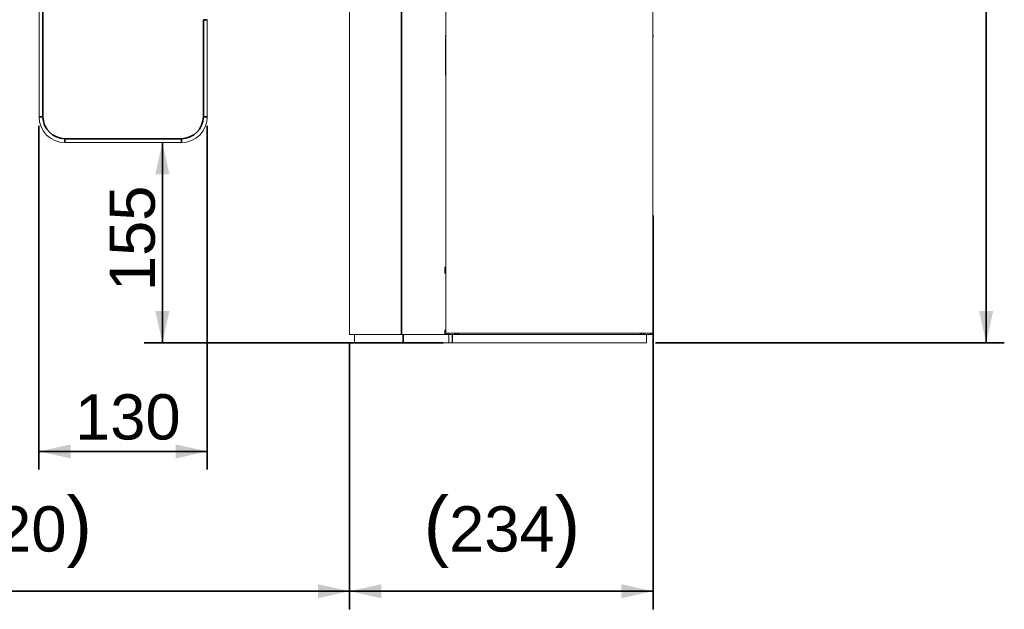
# Model space of a CAD drawing. Header units: millimetres. Extents: x 4 to 1188, y 1 to 840.
# Tile 41 of 197: x 296 to 405, y 241 to 306. Entities that reach past the tile are written whole.
import ezdxf

# ---------------------------------------------------------------- set-up
doc = ezdxf.new("R2010")
doc.units = ezdxf.units.MM
doc.layers.add('1', color=7, linetype='Continuous')
doc.styles.add('Arial Unicode MS', font='Arial Unicode MS')
doc.dimstyles.get("Standard").update_dxf_attribs({"dimtxt": 0.18, "dimasz": 0.18, "dimexe": 0.18, "dimexo": 0.0625, "dimgap": 0.09, "dimtad": 0, "dimtih": 1, "dimtoh": 1, "dimdec": 4, "dimzin": 0, "dimdsep": 46, "dimtxsty": 'Standard', "dimcen": 0.09, "dimadec": 0, "dimazin": 0, "dimtfac": 1, "dimtdec": 4, "dimtofl": 0, "dimtmove": 0, "dimatfit": 3, "dimfxl": 0, "dimtolj": 1, "dimtzin": 0, "dimarcsym": 0})

# ---------------------------------------------------------------- blocks, each defined once
blk = doc.blocks.new('_U6')
at = {"layer": '1', "color": 18, "lineweight": 35}
for p, q in [((365.74, 284.36), (365.74, 240.87)), ((332.25, 270.22), (332.25, 240.87)), ((332.25, 242.87), (365.74, 242.87))]:
    blk.add_line(p, q, dxfattribs=at)
at = {"layer": '1', "color": 18, "lineweight": 70}
for points in [[(332.25, 242.87), (335.75, 243.65), (335.75, 242.1)], [(365.74, 242.87), (362.24, 242.1), (362.24, 243.65)]]:
    blk.add_solid(points, dxfattribs=at)
at = {"layer": '1', "color": 18, "linetype": 'Continuous', "lineweight": 13, "insert": (340.42, 245.43), "char_height": 5, "attachment_point": 7, "line_spacing_factor": 1.047437, "style": 'Arial Unicode MS'}
blk.add_mtext('\\fArial Unicode MS|b0|i0;\\W1.0000;{\\H1.21x;(}234{\\H1.21x;)}', dxfattribs=at)
blk = doc.blocks.new('_U7')
at = {"layer": '1', "color": 18, "lineweight": 35}
for p, q in [((257.96, 270.22), (257.96, 240.87)), ((332.25, 270.22), (332.25, 240.87)), ((257.96, 242.87), (332.25, 242.87))]:
    blk.add_line(p, q, dxfattribs=at)
at = {"layer": '1', "color": 18, "lineweight": 70}
for points in [[(257.96, 242.87), (261.46, 243.65), (261.46, 242.1)], [(332.25, 242.87), (328.75, 242.1), (328.75, 243.65)]]:
    blk.add_solid(points, dxfattribs=at)
at = {"layer": '1', "color": 18, "linetype": 'Continuous', "lineweight": 13, "insert": (286.53, 245.43), "char_height": 5, "attachment_point": 7, "line_spacing_factor": 1.047437, "style": 'Arial Unicode MS'}
blk.add_mtext('\\fArial Unicode MS|b0|i0;\\W1.0000;{\\H1.21x;(}520{\\H1.21x;)}', dxfattribs=at)
blk = doc.blocks.new('_U12')
at = {"layer": '1', "color": 18, "lineweight": 35}
for p, q in [((311.58, 270.31), (311.58, 292.41)), ((342.59, 270.31), (309.58, 270.31))]:
    blk.add_line(p, q, dxfattribs=at)
at = {"layer": '1', "color": 18, "lineweight": 70}
for points in [[(311.58, 292.41), (312.36, 288.91), (310.8, 288.91)], [(311.58, 270.31), (310.8, 273.81), (312.36, 273.81)]]:
    blk.add_solid(points, dxfattribs=at)
at = {"layer": '1', "color": 18, "linetype": 'Continuous', "lineweight": 13, "insert": (310.82, 276.01), "char_height": 5, "attachment_point": 7, "rotation": 90, "line_spacing_factor": 1.047437, "style": 'Arial Unicode MS'}
blk.add_mtext('\\fArial Unicode MS|b0|i0;\\W1.0000;155', dxfattribs=at)
blk = doc.blocks.new('_U16')
at = {"layer": '1', "color": 18, "lineweight": 35}
for p, q in [((344.59, 527.41), (404.52, 527.41)), ((402.52, 527.41), (402.52, 270.31)), ((366.02, 270.31), (404.52, 270.31))]:
    blk.add_line(p, q, dxfattribs=at)
at = {"layer": '1', "color": 18, "lineweight": 70}
for points in [[(402.52, 527.41), (403.3, 523.91), (401.74, 523.91)], [(402.52, 270.31), (401.74, 273.81), (403.3, 273.81)]]:
    blk.add_solid(points, dxfattribs=at)
at = {"layer": '1', "color": 18, "linetype": 'Continuous', "lineweight": 13, "insert": (400.45, 388.3), "char_height": 5, "attachment_point": 7, "rotation": 90, "line_spacing_factor": 1.047437, "style": 'Arial Unicode MS'}
blk.add_mtext('\\fArial Unicode MS|b0|i0;\\W1.0000;{\\H1.21x;(}1800{\\H1.21x;)}', dxfattribs=at)
blk = doc.blocks.new('_U20')
at = {"layer": '1', "color": 18, "lineweight": 35}
for p, q in [((297.96, 294.27), (297.96, 256.31)), ((316.54, 294.27), (316.54, 256.31)), ((316.54, 258.31), (297.96, 258.31))]:
    blk.add_line(p, q, dxfattribs=at)
at = {"layer": '1', "color": 18, "lineweight": 70}
for points in [[(297.96, 258.31), (301.46, 259.08), (301.46, 257.53)], [(316.54, 258.31), (313.04, 257.53), (313.04, 259.08)]]:
    blk.add_solid(points, dxfattribs=at)
at = {"layer": '1', "color": 18, "linetype": 'Continuous', "lineweight": 13, "insert": (301.94, 259.55), "char_height": 5, "attachment_point": 7, "line_spacing_factor": 1.047437, "style": 'Arial Unicode MS'}
blk.add_mtext('\\fArial Unicode MS|b0|i0;\\W1.0000;130', dxfattribs=at)

msp = doc.modelspace()

# ---------------------------------------------------------------- linework, layer by layer
at = {"layer": '1', "color": 154, "linetype": 'Continuous', "lineweight": 13}
for p, q in [((297.9639, 295.2685), (297.9639, 524.5542)), ((342.8782, 404.5048), (342.8782, 271.3619)), ((365.7354, 404.5048), (365.7354, 271.3619)), ((332.2496, 307.6328), (332.2496, 271.216)), ((316.5354, 305.9828), (316.5354, 295.2685)), ((342.8496, 304.2548), (342.8782, 304.2548)), ((342.8496, 304.0405), (342.8496, 304.2548)), ((342.8782, 304.0405), (342.8496, 304.0405)), ((342.8496, 303.8691), (342.8782, 303.8691)), ((342.8496, 303.8691), (342.8496, 299.8691)), ((365.7354, 304.2548), (365.7639, 304.2548)), ((365.7639, 304.0405), (365.7354, 304.0405)), ((365.7639, 304.2548), (365.7639, 304.0405)), ((342.8496, 299.8691), (342.8782, 299.8691)), ((365.7355, 298.0902), (365.7354, 298.0902)), ((365.7355, 298.0827), (365.7354, 298.0827)), ((365.7355, 298.0762), (365.7354, 298.0762)), ((365.7355, 298.0762), (365.7355, 297.6948)), ((342.8781, 295.8839), (342.8781, 296.8757)), ((365.7355, 297.5945), (365.7354, 297.5945)), ((365.7355, 297.3479), (365.7354, 297.3479)), ((342.8781, 295.8823), (342.8781, 295.8839)), ((342.8781, 295.8839), (342.8782, 295.8839)), ((342.8781, 295.8809), (342.8781, 295.8823)), ((342.8781, 295.8823), (342.8782, 295.8823)), ((342.8781, 295.8796), (342.8781, 295.8809)), ((342.8781, 295.8809), (342.8782, 295.8809)), ((342.8781, 295.8796), (342.8782, 295.8796)), ((342.8781, 295.8679), (342.8782, 295.8679)), ((342.8781, 295.8623), (342.8782, 295.8623)), ((342.8781, 295.8623), (342.8782, 295.8623)), ((365.7355, 296.7086), (365.7354, 296.7086)), ((365.7355, 296.7083), (365.7354, 296.7083)), ((365.7355, 296.0816), (365.7354, 296.0816)), ((365.7355, 295.9063), (365.7354, 295.9063)), ((365.7355, 295.725), (365.7354, 295.725)), ((365.7355, 295.7236), (365.7354, 295.7236)), ((365.7355, 295.7235), (365.7354, 295.7235)), ((365.7355, 296.7124), (365.7355, 296.7086)), ((365.7355, 296.7086), (365.7355, 296.7083)), ((365.7355, 295.725), (365.7355, 295.7236)), ((365.7355, 295.7236), (365.7355, 295.7235)), ((342.8781, 295.3451), (342.8782, 295.3451)), ((342.8781, 295.1823), (342.8782, 295.1823)), ((342.8781, 295.1822), (342.8782, 295.1822)), ((365.7355, 295.1822), (365.7354, 295.1822)), ((313.6782, 292.4114), (300.8211, 292.4114)), ((342.8782, 278.6446), (342.7496, 278.6446)), ((342.7496, 278.6446), (342.7496, 278.0017)), ((342.7496, 278.0017), (342.8782, 278.0017)), ((337.9639, 271.216), (332.2496, 271.216)), ((332.7717, 271.216), (332.7717, 270.3119)), ((342.7496, 271.216), (337.9639, 271.216)), ((342.8782, 271.716), (342.7496, 271.716)), ((342.7496, 271.716), (342.7496, 271.216)), ((342.7496, 271.216), (342.8925, 271.216)), ((342.8782, 271.2191), (342.8782, 271.3623)), ((342.8782, 271.3619), (365.7354, 271.3619)), ((343.1639, 271.2191), (342.8782, 271.2191)), ((342.8925, 271.2191), (342.8925, 271.216)), ((342.9639, 271.216), (342.9639, 271.2196)), ((342.9639, 271.216), (343.3639, 271.216)), ((343.5925, 271.2191), (343.1639, 271.2191)), ((343.1941, 271.216), (343.1941, 270.3119)), ((343.3639, 271.216), (343.5925, 271.216)), ((343.5854, 271.216), (343.5854, 270.3119)), ((343.5925, 270.3119), (343.5925, 271.2191)), ((343.5925, 271.2191), (365.0211, 271.2191)), ((344.3068, 271.3619), (344.3068, 271.2191)), ((364.3068, 271.2191), (364.3068, 271.3619)), ((365.0211, 270.3119), (365.0211, 271.2191)), ((365.4496, 271.2191), (365.0211, 271.2191)), ((365.7354, 271.2191), (365.4496, 271.2191)), ((365.7354, 271.3623), (365.7354, 271.2191)), ((343.1941, 270.3119), (343.5854, 270.3119)), ((343.5925, 270.3119), (365.0211, 270.3119))]:
    msp.add_line(p, q, dxfattribs=at)
at = {"layer": '1', "color": 154, "linetype": 'Continuous', "lineweight": 35}
for p, q in [((298.3925, 524.5542), (298.3925, 295.2685)), ((337.9639, 308.6404), (337.9639, 271.216)), ((316.1068, 305.9828), (316.5354, 305.9828)), ((316.1068, 295.2685), (316.1068, 305.9828)), ((342.8781, 297.863), (342.8782, 297.863)), ((342.8781, 297.6346), (342.8782, 297.6346)), ((342.8781, 297.6271), (342.8782, 297.6271)), ((342.8781, 297.4665), (342.8782, 297.4665)), ((342.8781, 296.8757), (342.8782, 296.8757)), ((342.8781, 295.8621), (342.8782, 295.8621)), ((342.8781, 295.8621), (342.8782, 295.8621)), ((365.7355, 296.7124), (365.7354, 296.7124)), ((298.3925, 295.2685), (297.9639, 295.2685)), ((316.1068, 295.2685), (316.5354, 295.2685)), ((300.8211, 292.8399), (313.6782, 292.8399)), ((300.8211, 292.8399), (300.8211, 292.4114)), ((313.6782, 292.8399), (313.6782, 292.4114)), ((338.1568, 271.216), (338.1568, 270.3119)), ((343.1639, 271.2191), (343.1639, 271.3623)), ((343.3639, 271.2196), (343.3639, 271.216)), ((344.1639, 271.2191), (344.1639, 271.3619)), ((364.4496, 271.3619), (364.4496, 271.2191)), ((365.4496, 271.3623), (365.4496, 271.2191))]:
    msp.add_line(p, q, dxfattribs=at)
at = {"layer": '1', "color": 154, "linetype": 'Continuous', "lineweight": 13}
for centre, radius, start, end in [((300.8211, 295.2685), 2.8571, 180, 270), ((313.6782, 295.2685), 2.8571, 270, 0), ((343.7354, 271.5048), 0.2857, 270, 329.999062), ((364.8782, 271.5048), 0.2857, 210.000938, 270)]:
    msp.add_arc(centre, radius, start, end, dxfattribs=at)
at = {"layer": '1', "color": 154, "linetype": 'Continuous', "lineweight": 35}
for centre, start, end in [((300.8211, 295.2685), 180, 270), ((313.6782, 295.2685), 270, 0)]:
    msp.add_arc(centre, 2.4286, start, end, dxfattribs=at)
at = {"layer": '1', "color": 154, "linetype": 'Continuous', "lineweight": 13}
for points in [[(342.8781, 297.863), (342.8781, 297.9889), (342.8781, 298.0905), (342.8781, 298.0902)], [(342.8781, 296.8757), (342.8781, 297.1725), (342.8781, 297.3584), (342.8781, 297.4665)], [(365.7355, 297.5945), (365.7355, 297.5935), (365.7355, 297.5113), (365.7355, 297.3479)], [(365.7355, 297.3479), (365.7355, 297.1883), (365.7355, 296.9765), (365.7355, 296.7124)], [(342.8781, 295.3451), (342.8781, 295.4196), (342.8781, 295.5215), (342.8781, 295.6591)], [(365.7355, 296.7083), (365.7355, 296.4422), (365.7355, 296.2353), (365.7355, 296.0816)], [(365.7355, 296.0816), (365.7355, 296.0021), (365.7355, 295.9512), (365.7355, 295.9063)], [(365.7355, 295.9063), (365.7355, 295.865), (365.7355, 295.8533), (365.7355, 295.8536)], [(365.7355, 295.8073), (365.7355, 295.7843), (365.7355, 295.763), (365.7355, 295.7436)], [(365.7355, 295.7235), (365.7355, 295.3636), (365.7355, 295.1829), (365.7355, 295.1822)], [(342.8781, 295.1823), (342.8781, 295.1829), (342.8781, 295.2183), (342.8781, 295.3451)], [(338.1568, 270.3119), (339.8359, 270.3119), (341.515, 270.3119), (343.1941, 270.3119)]]:
    msp.add_open_spline(points, degree=3, dxfattribs=at)
msp.add_rational_spline([(332.7717, 270.3119), (333.1964, 270.3119), (335.1255, 270.3119), (338.1568, 270.3119)], [0.528447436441, 0.490986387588, 0.490523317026, 0.527058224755], degree=3, dxfattribs=at)

# ---------------------------------------------------------------- dimensions: what is measured, and where the dimension line sits
at = {"layer": '1', "color": 18, "linetype": 'Continuous', "lineweight": 13}
for base, p1, p2, angle, override, picture, middle in [((402.5206, 270.3119), (322.2068, 527.4114), (354.3068, 270.3119), 90, {"dimtxt": 5, "dimasz": 3.5, "dimexe": 2, "dimexo": 1, "dimgap": 2.5, "dimtad": 1, "dimtih": 0, "dimtoh": 0, "dimdec": 0, "dimlfac": 7, "dimzin": 8, "dimdsep": 44, "dimlunit": 2, "dimpost": '(<>)', "dimtxsty": 'Arial Unicode MS', "dimsah": 1, "dimse1": 0, "dimse2": 0, "dimsd1": 0, "dimsd2": 0, "dimclrd": 18, "dimclre": 18, "dimclrt": 18, "dimtm": -0.1, "dimtfac": 0.4, "dimtdec": 2, "dimtofl": 1, "dimtmove": 0, "dimtzin": 8, "dimlwd": 35, "dimlwe": 35}, '_U16', (402.5206, 398.8616)), ((316.5354, 258.3078), (297.9639, 300.0228), (316.5354, 300.6257), 180, {"dimtxt": 5, "dimasz": 3.5, "dimexe": 2, "dimexo": 1, "dimgap": 2.5, "dimtad": 1, "dimtih": 0, "dimtoh": 0, "dimdec": 0, "dimlfac": 7, "dimzin": 8, "dimdsep": 44, "dimlunit": 2, "dimtxsty": 'Arial Unicode MS', "dimsah": 1, "dimse1": 0, "dimse2": 0, "dimsd1": 0, "dimsd2": 0, "dimclrd": 18, "dimclre": 18, "dimclrt": 18, "dimtol": 0, "dimtm": -0.1, "dimtfac": 0.4, "dimtdec": 2, "dimtofl": 1, "dimtmove": 0, "dimtzin": 8, "dimlwd": 35, "dimlwe": 35}, '_U20', (307.2496, 258.3078)), ((311.5791, 292.4114), (354.3068, 270.3119), (307.2496, 292.4114), 90, {"dimtxt": 5, "dimasz": 3.5, "dimexe": 2, "dimexo": 1, "dimgap": 2.5, "dimtad": 1, "dimtih": 0, "dimtoh": 0, "dimdec": 0, "dimlfac": 7, "dimzin": 8, "dimdsep": 44, "dimlunit": 2, "dimtxsty": 'Arial Unicode MS', "dimsah": 1, "dimse1": 0, "dimse2": 0, "dimsd1": 0, "dimsd2": 0, "dimclrd": 18, "dimclre": 18, "dimclrt": 18, "dimtol": 0, "dimtm": -0.1, "dimtfac": 0.4, "dimtdec": 2, "dimtofl": 1, "dimtmove": 0, "dimtzin": 8, "dimlwd": 35, "dimlwe": 35}, '_U12', (311.5791, 281.3616))]:
    dim = msp.add_linear_dim(base=base, p1=p1, p2=p2, angle=angle, dimstyle='Standard', override=override, dxfattribs=at)
    dim.commit()
    dim.dimension.update_dxf_attribs({"geometry": picture, "text_midpoint": middle, "dimtype": 160})
for base, p1, p2, picture, middle in [((332.2496, 242.8727), (257.9639, 289.4244), (332.2496, 289.4244), '_U7', (295.1068, 242.8727)), ((365.7354, 242.8727), (332.2496, 289.4244), (365.7354, 285.3619), '_U6', (348.9925, 242.8727))]:
    dim = msp.add_linear_dim(base=base, p1=p1, p2=p2, dimstyle='Standard', override={"dimtxt": 5, "dimasz": 3.5, "dimexe": 2, "dimexo": 1, "dimgap": 2.5, "dimtad": 1, "dimtih": 1, "dimtoh": 0, "dimdec": 0, "dimlfac": 7, "dimzin": 8, "dimdsep": 44, "dimlunit": 2, "dimpost": '(<>)', "dimtxsty": 'Arial Unicode MS', "dimsah": 1, "dimse1": 0, "dimse2": 0, "dimsd1": 0, "dimsd2": 0, "dimclrd": 18, "dimclre": 18, "dimclrt": 18, "dimtm": -0.1, "dimtfac": 0.4, "dimtdec": 2, "dimtofl": 1, "dimtmove": 0, "dimtzin": 8, "dimlwd": 35, "dimlwe": 35}, dxfattribs=at)
    dim.commit()
    dim.dimension.update_dxf_attribs({"geometry": picture, "text_midpoint": middle, "dimtype": 160})

doc.saveas('drawing.dxf')
